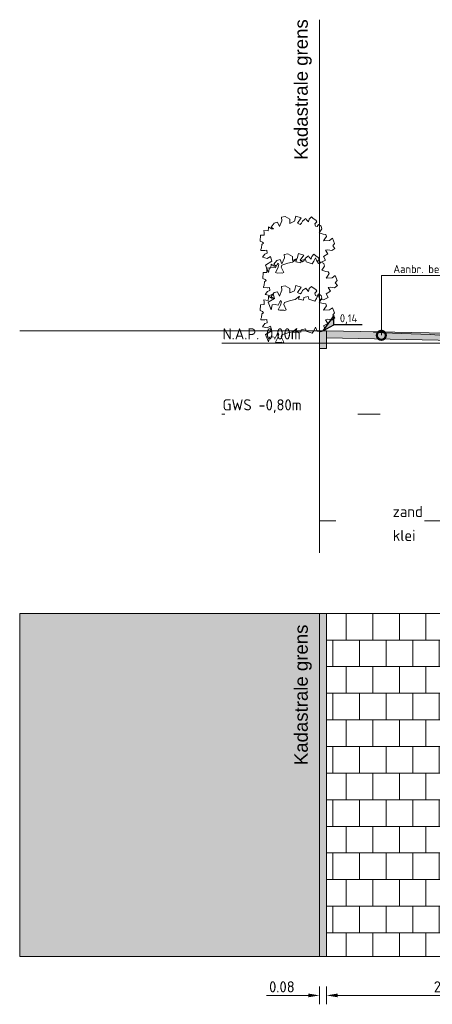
# Model space of a CAD drawing. Header units: metres. Extents: x 92403 to 95147, y 464428 to 465602.
# Tile 49 of 256: x 92421.38 to 92426.03, y 465078.4 to 465089.5. Entities that reach past the tile are written whole.
import ezdxf
from ezdxf import colors
from ezdxf.entities.mleader import LeaderData, LeaderLine
from ezdxf.enums import TextEntityAlignment as Align
from ezdxf.math import Vec2, Vec3

# ---------------------------------------------------------------- set-up
doc = ezdxf.new("R2010")
doc.units = ezdxf.units.M
for name, pattern in [('AL-NAP_LIJN', [15.25, 12, -1.5, 0.25, -1.5]), ('DASHED', [0.75, 0.5, -0.25]), ('XX-AFBREEK', [7, 4, -1, 1, -1]), ('XX-PROJECTGRENS', [18, 12, -3, 0, -3])]:
    doc.linetypes.add(name, pattern=pattern)
doc.layers.get('0').update_dxf_attribs({"linetype": 'CONTINUOUS'})
doc.layers.get('Defpoints').update_dxf_attribs({"linetype": 'CONTINUOUS'})
for name, color, linetype, lineweight in [('B-WE-GW-GROND-T25', 7, 'CONTINUOUS', 25), ('B-WE-OG-HOOGTELIJN-G', 7, 'CONTINUOUS', 18), ('B-XX-AL-DETAIL1-T25', 7, 'CONTINUOUS', 25), ('X-XX-AL-AANKLEDING-S', 250, 'CONTINUOUS', 9), ('X-XX-AL-AFBREEKLIJN-G', 7, 'XX-AFBREEK', 18), ('X-XX-AL-DETAIL1-T18', 7, 'CONTINUOUS', 18), ('X-XX-AL-DETAIL3-V', 253, 'CONTINUOUS', 18), ('X-XX-AL-HOOGTELABEL-S', 7, 'CONTINUOUS', 25), ('X-XX-AL-M', 7, 'CONTINUOUS', 18), ('X-XX-AL-NAP-G', 7, 'AL-NAP_LIJN', 18), ('X-XX-AL-RMB - profiel', 7, 'CONTINUOUS', 9)]:
    doc.layers.add(name, color=color, linetype=linetype, lineweight=lineweight)
doc.styles.add('Leiden', font='isocp.shx')
doc.styles.add('NLCS-ISO', font='NLCS-ISO.ttf')
doc.styles.add('NLCS-ISO-M50-T18', font='NLCS-ISO.ttf', dxfattribs={"height": 0.09})
doc.styles.add('NLCS-ISO-M50-T25', font='NLCS-ISO.ttf', dxfattribs={"height": 0.125})
doc.dimstyles.new('NLCS-M50-T25-PIJL_L2_H1', dxfattribs={"dimscale": 0.05, "dimtxt": 2.5, "dimasz": 2.5, "dimexe": 2, "dimexo": 2, "dimgap": 0.7, "dimtad": 1, "dimzin": 0, "dimdsep": 46, "dimtxsty": 'NLCS-ISO-M50-T25', "dimcen": 2.5, "dimdle": 2, "dimclrd": 256, "dimclre": 256, "dimclrt": 256, "dimadec": 1, "dimazin": 0, "dimtfac": 1, "dimtdec": 3, "dimtofl": 0, "dimtmove": 0, "dimatfit": 3, "dimfxl": 2, "dimfxlon": 1, "dimtfillclr": 256, "dimtolj": 1, "dimtzin": 0, "dimlwd": -1, "dimlwe": -1, "dimarcsym": 0})

# ---------------------------------------------------------------- blocks, each defined once
blk = doc.blocks.new('*D202')
at = {"layer": 'Defpoints', "color": 0, "transparency": 16777216}
for p in [(92424.838, 465079.956), (92427.538, 465079.956), (92424.838, 465078.501)]:
    blk.add_point(p, dxfattribs=at)
at = {"layer": 'X-XX-AL-M', "transparency": 16777216}
for p, q in [((92424.838, 465078.601), (92424.838, 465078.401)), ((92427.538, 465078.601), (92427.538, 465078.401)), ((92427.413, 465078.501), (92424.963, 465078.501))]:
    blk.add_line(p, q, dxfattribs=at)
for points in [[(92424.963, 465078.522), (92424.963, 465078.48), (92424.838, 465078.501)], [(92427.413, 465078.522), (92427.413, 465078.48), (92427.538, 465078.501)]]:
    blk.add_solid(points, dxfattribs=at)
at = {"layer": 'X-XX-AL-M', "transparency": 16777216, "insert": (92426.188, 465078.598), "char_height": 0.125, "attachment_point": 5, "style": 'NLCS-ISO-M50-T25'}
blk.add_mtext('\\A1;2.70', dxfattribs=at)
blk = doc.blocks.new('*D203')
at = {"layer": 'Defpoints', "color": 0, "transparency": 16777216}
for p in [(92424.758, 465079.956), (92424.838, 465079.956), (92424.758, 465078.501)]:
    blk.add_point(p, dxfattribs=at)
at = {"layer": 'X-XX-AL-M', "transparency": 16777216}
for p, q in [((92424.758, 465078.601), (92424.758, 465078.401)), ((92424.838, 465078.601), (92424.838, 465078.401)), ((92424.633, 465078.501), (92424.163, 465078.501)), ((92424.963, 465078.501), (92425.088, 465078.501))]:
    blk.add_line(p, q, dxfattribs=at)
for points in [[(92424.633, 465078.522), (92424.633, 465078.48), (92424.758, 465078.501)], [(92424.963, 465078.522), (92424.963, 465078.48), (92424.838, 465078.501)]]:
    blk.add_solid(points, dxfattribs=at)
at = {"layer": 'X-XX-AL-M', "transparency": 16777216, "insert": (92424.335, 465078.598), "char_height": 0.125, "attachment_point": 5, "style": 'NLCS-ISO-M50-T25'}
blk.add_mtext('\\A1;0.08', dxfattribs=at)
blk = doc.blocks.new('SAL-HOOGTELABEL_02-SO')
for p, q in [((2.46, 3.44), (0, 0)), ((2.46, 1.31), (2.46, 3.44)), ((0, 0), (2.46, 1.31)), ((8.84, 1.31), (2.46, 1.31))]:
    blk.add_line(p, q)
blk.add_solid([(2.46, 3.44), (0, 0), (2.46, 1.31)])
at = {"style": 'NLCS-ISO'}
blk.add_attdef('...', text='', height=1.8, dxfattribs=at).set_placement((5.77, 2.62), align=Align.MIDDLE)
blk = doc.blocks.new('_DotSmall')
at = {"const_width": 0.5}
blk.add_lwpolyline([(-0.0625, 0, 1), (0.0625, 0, 1)], format="xyb", close=True, dxfattribs=at)

msp = doc.modelspace()

# ---------------------------------------------------------------- hatches: boundary and pattern name
at = {"layer": 'X-XX-AL-DETAIL3-V'}
h = msp.add_hatch(color=254, dxfattribs=at)
h.dxf.hatch_style = 1
h.paths.add_polyline_path([(92428.787826, 465085.975209), (92427.537826, 465085.937709), (92424.837826, 465085.991709), (92424.837826, 465085.911693), (92427.538226, 465085.857685), (92428.787826, 465085.895173)])
at = {"layer": 'X-XX-AL-RMB - profiel', "true_color": 0x717384}
h = msp.add_hatch(color=8, dxfattribs=at)
h.dxf.hatch_style = 1
h.paths.add_polyline_path([(92424.757826, 465085.991709), (92424.757826, 465085.791709), (92424.837826, 465085.791709), (92424.837826, 465085.991709)])
at = {"layer": 'X-XX-AL-RMB - profiel', "true_color": 0xcfc9ba, "transparency": 33554636}
h = msp.add_hatch(color=9, dxfattribs=at)
h.dxf.hatch_style = 1
h.paths.add_polyline_path([(92421.377967, 465082.806125), (92424.757826, 465082.806125), (92424.757826, 465078.940326), (92421.377967, 465078.940326)])
at = {"layer": 'X-XX-AL-RMB - profiel', "true_color": 0xb0b0b0}
h = msp.add_hatch(color=253, dxfattribs=at)
h.dxf.hatch_style = 1
h.paths.add_polyline_path([(92424.757826, 465082.806125), (92424.757826, 465078.940326), (92424.837826, 465078.940326), (92424.837826, 465082.806125)])
at = {"layer": 'X-XX-AL-RMB - profiel', "true_color": 0x000000}
h = msp.add_hatch(dxfattribs=at)
h.set_pattern_fill('AVH-TEGEL_300X300_HALFST', color=18, angle=90, pattern_type=2)
h.set_pattern_definition([(90, (92405.70947, 465082.80613), (-0.15, 0.3), [0.3, -0.3]), (180, (92405.70947, 465082.80613), (-4e-17, -0.3), [])])
edge = h.paths.add_edge_path()
edge.add_line((92424.837826, 465082.806125), (92427.387826, 465082.806125))
edge.add_line((92427.387826, 465082.806125), (92427.387826, 465082.736377))
edge.add_arc((92427.837826, 465082.736377), 0.45, 180.0000005, 270.0000005)
edge.add_line((92427.837826, 465082.286377), (92429.087826, 465082.286377))
edge.add_arc((92429.087826, 465081.986377), 0.3, 359.9999999, 450.0000005, ccw=False)
edge.add_line((92429.387826, 465081.986377), (92429.387826, 465081.914811))
edge.add_line((92429.387826, 465081.914811), (92428.787826, 465081.914524))
edge.add_line((92428.787826, 465081.914524), (92428.787826, 465078.940326))
edge.add_line((92428.787826, 465078.940326), (92424.837826, 465078.940326))
edge.add_line((92424.837826, 465078.940326), (92424.837826, 465082.806125))

# ---------------------------------------------------------------- linework, layer by layer
at = {"layer": 'B-WE-OG-HOOGTELIJN-G', "color": 1, "linetype": 'DASHED', "ltscale": 5, "flags": 128}
msp.add_lwpolyline([(92438.942172, 465085.454709), (92438.879546, 465085.452709), (92438.848305, 465085.473709), (92437.985393, 465085.566709), (92435.891267, 465085.929709), (92435.287355, 465085.995709), (92434.90338, 465085.971709), (92434.773573, 465085.980709), (92434.098636, 465085.976709), (92433.588823, 465085.972709), (92433.274141, 465085.960709), (92433.15793, 465085.952709), (92433.14788, 465085.864709), (92431.237784, 465085.986709), (92430.641574, 465085.998709), (92430.086257, 465085.978709), (92429.632187, 465085.985709), (92428.877553, 465085.948709), (92427.05582, 465085.807709), (92427.010998, 465085.875709), (92426.903924, 465085.887709), (92426.008573, 465085.950709), (92424.757826, 465085.991709)], dxfattribs=at)
at = {"layer": 'X-XX-AL-AANKLEDING-S', "color": 251}
for points in [[(92424.45394, 465086.76331), (92424.40076, 465086.753175), (92424.333882, 465086.73017), (92424.328506, 465086.708174), (92424.35485, 465086.647061), (92424.339571, 465086.640475), (92424.325811, 465086.645201), (92424.282253, 465086.642411), (92424.262838, 465086.647896), (92424.289845, 465086.698969), (92424.300815, 465086.737801), (92424.294229, 465086.753079), (92424.280639, 465086.73763), (92424.264014, 465086.699557), (92424.22763, 465086.707319), (92424.195385, 465086.703011), (92424.185345, 465086.64966), (92424.151543, 465086.732719), (92424.223078, 465086.775784), (92424.207122, 465086.82762), (92424.169977, 465086.808075), (92424.115378, 465086.819978), (92424.143506, 465086.856248), (92424.167851, 465086.864862), (92424.166361, 465086.900414), (92424.140875, 465086.897454), (92424.13881, 465086.897214), (92424.09858, 465086.898097), (92424.098814, 465086.908738), (92424.106522, 465086.925796), (92424.107773, 465086.964212), (92424.127215, 465086.97812), (92424.117024, 465086.991703), (92424.090288, 465087.002891), (92424.093547, 465087.06784), (92424.134826, 465087.06957), (92424.133615, 465087.098456), (92424.130774, 465087.122822), (92424.178352, 465087.11696), (92424.184118, 465087.146924), (92424.185201, 465087.164515), (92424.219456, 465087.141465), (92424.239517, 465087.140604), (92424.212382, 465087.161333), (92424.246411, 465087.205706), (92424.284765, 465087.215169), (92424.306063, 465087.166175), (92424.334765, 465087.232191), (92424.32967, 465087.273091), (92424.373066, 465087.280147), (92424.424264, 465087.249952), (92424.42469, 465087.202571), (92424.477028, 465087.225845), (92424.492299, 465087.283442), (92424.551594, 465087.264846), (92424.51114, 465087.206194), (92424.539128, 465087.189953), (92424.557013, 465087.203796), (92424.565627, 465087.227856), (92424.570677, 465087.231472), (92424.604733, 465087.256598), (92424.61129, 465087.242863), (92424.633382, 465087.218388), (92424.643484, 465087.250366), (92424.666902, 465087.274916), (92424.68688, 465087.257422), (92424.715762, 465087.238469), (92424.72899, 465087.220692), (92424.705247, 465087.1977), (92424.713391, 465087.170938), (92424.733859, 465087.166558), (92424.745854, 465087.190629), (92424.776586, 465087.170967), (92424.785623, 465087.141493), (92424.756895, 465087.094723), (92424.798831, 465087.080768), (92424.828646, 465087.07678), (92424.838354, 465087.056107), (92424.8192, 465087.029117), (92424.803538, 465087.005678), (92424.870966, 465087.010206), (92424.905061, 465087.034417), (92424.928283, 465086.976731), (92424.907539, 465086.950461), (92424.930628, 465086.920789), (92424.897648, 465086.894791), (92424.854298, 465086.905283), (92424.82644, 465086.899794), (92424.854458, 465086.858022), (92424.804934, 465086.829628), (92424.827721, 465086.788553), (92424.775265, 465086.76187), (92424.733847, 465086.769692), (92424.712431, 465086.815277), (92424.695907, 465086.775173), (92424.676018, 465086.747105), (92424.610052, 465086.769742), (92424.600274, 465086.798269), (92424.551646, 465086.785756), (92424.548405, 465086.7576), (92424.491002, 465086.768288), (92424.503663, 465086.80129), (92424.453927, 465086.763326)], [(92424.483798, 465086.343265), (92424.430618, 465086.33313), (92424.363741, 465086.310124), (92424.358364, 465086.288129), (92424.384708, 465086.227016), (92424.36943, 465086.22043), (92424.35567, 465086.225156), (92424.312112, 465086.222366), (92424.292696, 465086.227851), (92424.319703, 465086.278924), (92424.330673, 465086.317756), (92424.324087, 465086.333034), (92424.310498, 465086.317585), (92424.293873, 465086.279512), (92424.257489, 465086.287274), (92424.225243, 465086.282966), (92424.215204, 465086.229615), (92424.181402, 465086.312674), (92424.252936, 465086.355739), (92424.23698, 465086.407575), (92424.199835, 465086.38803), (92424.145236, 465086.399933), (92424.173364, 465086.436202), (92424.19771, 465086.444817), (92424.19622, 465086.480369), (92424.170733, 465086.477409), (92424.168668, 465086.477169), (92424.128439, 465086.478052), (92424.128673, 465086.488693), (92424.136381, 465086.505751), (92424.137632, 465086.544167), (92424.157074, 465086.558075), (92424.146882, 465086.571658), (92424.120146, 465086.582846), (92424.123406, 465086.647795), (92424.164684, 465086.649525), (92424.163474, 465086.678411), (92424.160632, 465086.702777), (92424.20821, 465086.696915), (92424.213977, 465086.726879), (92424.21506, 465086.74447), (92424.249314, 465086.72142), (92424.269376, 465086.720559), (92424.24224, 465086.741288), (92424.27627, 465086.785661), (92424.314624, 465086.795124), (92424.335922, 465086.74613), (92424.364624, 465086.812146), (92424.359529, 465086.853046), (92424.402924, 465086.860102), (92424.454123, 465086.829907), (92424.454548, 465086.782526), (92424.506887, 465086.8058), (92424.522158, 465086.863397), (92424.581452, 465086.844801), (92424.540999, 465086.786149), (92424.568987, 465086.769908), (92424.586872, 465086.783751), (92424.595486, 465086.807811), (92424.600536, 465086.811427), (92424.634592, 465086.836553), (92424.641149, 465086.822818), (92424.66324, 465086.798342), (92424.673343, 465086.830321), (92424.696761, 465086.854871), (92424.716739, 465086.837377), (92424.74562, 465086.818424), (92424.758849, 465086.800647), (92424.735106, 465086.777655), (92424.743249, 465086.750893), (92424.763718, 465086.746513), (92424.775713, 465086.770584), (92424.806445, 465086.750922), (92424.815482, 465086.721448), (92424.786754, 465086.674678), (92424.828689, 465086.660723), (92424.858504, 465086.656735), (92424.868213, 465086.636062), (92424.849059, 465086.609072), (92424.833397, 465086.585633), (92424.900825, 465086.590161), (92424.934919, 465086.614372), (92424.958142, 465086.556686), (92424.937397, 465086.530416), (92424.960487, 465086.500744), (92424.927507, 465086.474746), (92424.884156, 465086.485238), (92424.856299, 465086.479749), (92424.884316, 465086.437977), (92424.834793, 465086.409583), (92424.85758, 465086.368508), (92424.805124, 465086.341825), (92424.763705, 465086.349647), (92424.74229, 465086.395232), (92424.725766, 465086.355128), (92424.705877, 465086.32706), (92424.639911, 465086.349697), (92424.630133, 465086.378224), (92424.581505, 465086.365711), (92424.578263, 465086.337555), (92424.520861, 465086.348243), (92424.533521, 465086.381245), (92424.483786, 465086.343281)], [(92424.45394, 465085.980259), (92424.40076, 465085.970124), (92424.333882, 465085.947118), (92424.328506, 465085.925123), (92424.35485, 465085.86401), (92424.339571, 465085.857424), (92424.325811, 465085.86215), (92424.282253, 465085.85936), (92424.262838, 465085.864844), (92424.289845, 465085.915918), (92424.300815, 465085.95475), (92424.294229, 465085.970028), (92424.280639, 465085.954579), (92424.264014, 465085.916506), (92424.22763, 465085.924268), (92424.195385, 465085.91996), (92424.185345, 465085.866609), (92424.151543, 465085.949668), (92424.223078, 465085.992732), (92424.207122, 465086.044569), (92424.169977, 465086.025024), (92424.115378, 465086.036927), (92424.143506, 465086.073196), (92424.167851, 465086.081811), (92424.166361, 465086.117363), (92424.140875, 465086.114402), (92424.13881, 465086.114163), (92424.09858, 465086.115046), (92424.098814, 465086.125687), (92424.106522, 465086.142744), (92424.107773, 465086.181161), (92424.127215, 465086.195069), (92424.117024, 465086.208652), (92424.090288, 465086.21984), (92424.093547, 465086.284789), (92424.134826, 465086.286519), (92424.133615, 465086.315405), (92424.130774, 465086.339771), (92424.178352, 465086.333909), (92424.184118, 465086.363873), (92424.185201, 465086.381463), (92424.219456, 465086.358414), (92424.239517, 465086.357553), (92424.212382, 465086.378282), (92424.246411, 465086.422655), (92424.284765, 465086.432118), (92424.306063, 465086.383124), (92424.334765, 465086.44914), (92424.32967, 465086.49004), (92424.373066, 465086.497096), (92424.424264, 465086.466901), (92424.42469, 465086.41952), (92424.477028, 465086.442794), (92424.492299, 465086.500391), (92424.551594, 465086.481795), (92424.51114, 465086.423143), (92424.539128, 465086.406901), (92424.557013, 465086.420744), (92424.565627, 465086.444805), (92424.570677, 465086.448421), (92424.604733, 465086.473547), (92424.61129, 465086.459812), (92424.633382, 465086.435336), (92424.643484, 465086.467315), (92424.666902, 465086.491865), (92424.68688, 465086.474371), (92424.715762, 465086.455417), (92424.72899, 465086.437641), (92424.705247, 465086.414649), (92424.713391, 465086.387886), (92424.733859, 465086.383507), (92424.745854, 465086.407578), (92424.776586, 465086.387916), (92424.785623, 465086.358441), (92424.756895, 465086.311672), (92424.798831, 465086.297717), (92424.828646, 465086.293729), (92424.838354, 465086.273056), (92424.8192, 465086.246066), (92424.803538, 465086.222627), (92424.870966, 465086.227155), (92424.905061, 465086.251366), (92424.928283, 465086.19368), (92424.907539, 465086.167409), (92424.930628, 465086.137738), (92424.897648, 465086.11174), (92424.854298, 465086.122231), (92424.82644, 465086.116743), (92424.854458, 465086.07497), (92424.804934, 465086.046577), (92424.827721, 465086.005502), (92424.775265, 465085.978818), (92424.733847, 465085.986641), (92424.712431, 465086.032226), (92424.695907, 465085.992122), (92424.676018, 465085.964053), (92424.610052, 465085.98669), (92424.600274, 465086.015217), (92424.551646, 465086.002705), (92424.548405, 465085.974549), (92424.491002, 465085.985237), (92424.503663, 465086.018239), (92424.453927, 465085.980275)]]:
    msp.add_lwpolyline(points, close=True, dxfattribs=at)
at = {"layer": 'X-XX-AL-AFBREEKLIJN-G', "color": 251, "flags": 128}
msp.add_lwpolyline([(92438.942172, 465083.851709), (92424.757826, 465083.851709)], dxfattribs=at)
at = {"layer": 'X-XX-AL-NAP-G', "color": 142, "flags": 128}
for points in [[(92441.491582, 465085.851709), (92423.656153, 465085.851709)], [(92438.942172, 465085.051709), (92423.656153, 465085.051709)]]:
    msp.add_lwpolyline(points, dxfattribs=at)
at = {"layer": 'X-XX-AL-RMB - profiel', "color": 150, "linetype": 'XX-PROJECTGRENS', "true_color": 0x0078f0, "flags": 128}
for points in [[(92424.757826, 465083.488892), (92424.757826, 465089.497964)], [(92424.757826, 465078.940326), (92424.757826, 465082.806125)]]:
    msp.add_lwpolyline(points, dxfattribs=at)
at = {"layer": 'X-XX-AL-RMB - profiel', "flags": 128}
msp.add_lwpolyline([(92424.757826, 465085.991709), (92421.377967, 465085.991709)], dxfattribs=at)
for points in [[(92424.757826, 465085.991709), (92424.757826, 465085.791709), (92424.837826, 465085.791709), (92424.837826, 465085.991709)], [(92424.757826, 465082.806125), (92424.757826, 465078.940326), (92424.837826, 465078.940326), (92424.837826, 465082.806125)]]:
    msp.add_lwpolyline(points, close=True, dxfattribs=at)
at = {"layer": 'X-XX-AL-RMB - profiel'}
for points in [[(92424.837826, 465085.991709), (92427.537826, 465085.937709), (92428.787826, 465085.975209)], [(92424.837826, 465085.911693), (92427.538226, 465085.857685), (92428.787826, 465085.895173)]]:
    msp.add_lwpolyline(points, dxfattribs=at)
msp.add_lwpolyline([(92421.377967, 465082.806125), (92441.431582, 465082.806125), (92441.431582, 465078.940326), (92421.377967, 465078.940326)], close=True, dxfattribs=at)

# ---------------------------------------------------------------- block references
at = {"layer": 'X-XX-AL-HOOGTELABEL-S', "xscale": 0.05000000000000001, "yscale": 0.05000000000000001, "zscale": 0.05000000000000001}
msp.add_blockref('SAL-HOOGTELABEL_02-SO', (92424.797826, 465085.991709), dxfattribs=at).add_auto_attribs({'...': '0,14'})

# ---------------------------------------------------------------- texts
at = {"layer": 'B-WE-GW-GROND-T25', "char_height": 0.125, "attachment_point": 1, "style": 'NLCS-ISO-M50-T25'}
for s, insert in [('zand', (92425.5844, 465084.017275)), ('klei', (92425.5844, 465083.748181))]:
    msp.add_mtext_dynamic_manual_height_columns(s, width=0.93506957, gutter_width=0.9, heights=[0], dxfattribs=dict(at, insert=insert))
at = {"layer": 'B-XX-AL-DETAIL1-T25', "char_height": 0.125, "attachment_point": 1, "style": 'NLCS-ISO-M50-T25'}
for s, insert in [('N.A.P. 0.00m', (92423.666117, 465086.019767)), ('GWS -0,80m', (92423.666117, 465085.219767))]:
    msp.add_mtext_dynamic_manual_height_columns(s, width=1.05733823, gutter_width=6.25, heights=[0], dxfattribs=dict(at, insert=insert))
at = {"layer": 'X-XX-AL-RMB - profiel', "linetype": 'Continuous', "ltscale": 1, "char_height": 0.15, "attachment_point": 9, "rotation": 90, "style": 'Leiden'}
for insert in [(92424.671494, 465091.918205), (92424.671494, 465085.096064)]:
    msp.add_mtext_dynamic_manual_height_columns('\\pxql;{\\fArial|b0|i0|c0|p34;\\C0;Kadastrale grens}', width=3.99958028, gutter_width=6.25, heights=[5.650079], dxfattribs=dict(at, insert=insert))

# ---------------------------------------------------------------- dimensions: what is measured, and where the dimension line sits
at = {"layer": 'X-XX-AL-M'}
for p1, p2, picture, middle in [((92424.837826, 465079.956094), (92424.757826, 465079.956094), '*D203', (92424.335326, 465078.59842)), ((92427.537826, 465079.956094), (92424.837826, 465079.956094), '*D202', (92426.187826, 465078.59842))]:
    dim = msp.add_aligned_dim(p1=p1, p2=p2, distance=1.455174, dimstyle='NLCS-M50-T25-PIJL_L2_H1', dxfattribs=at)
    dim.commit()
    dim.dimension.update_dxf_attribs({"geometry": picture, "text_midpoint": middle})

# ---------------------------------------------------------------- leaders
at = {"layer": 'X-XX-AL-DETAIL1-T18'}
ml = msp.add_multileader_mtext('Standard', dxfattribs=at)
ml.set_content('{\\C256;Aanbr. betontegels 300x300x80 mm}', color=10, style='NLCS-ISO-M50-T18')
ml.set_leader_properties(color=256, lineweight=-1)
ml.set_arrow_properties(name='DOTSMALL')
ml.build(insert=Vec2(0, 0))
ml.multileader.update_dxf_attribs({"text_left_attachment_type": 5, "text_right_attachment_type": 5, "dogleg_length": 0.09, "arrow_head_size": 0.2})
ctx = ml.context
ctx.base_point, ctx.char_height, ctx.arrow_head_size, ctx.landing_gap_size, ctx.plane_origin = Vec3(92425.546298, 465086.6157), 0.09, 0.2, 0.045, Vec3(92425.456298, 465086.840671)
ctx.left_attachment, ctx.right_attachment = 5, 5
notes = []
notes.append((ctx, [(0, (1, 1, 0), (92425.456298, 465086.6157), (1, 0), 0.09, [(0, [(92425.456298, 465085.940827)], 0, [])])]))
ctx.mtext.insert, ctx.mtext.flow_direction = Vec3(92425.591298, 465086.7327), 5
for ctx, leaders in notes:
    for number, flags, end, landing, length, lines in leaders:
        leader = LeaderData()
        leader.index, (leader.has_last_leader_line, leader.has_dogleg_vector, leader.attachment_direction) = number, flags
        leader.last_leader_point, leader.dogleg_vector, leader.dogleg_length = Vec3(end), Vec3(landing), length
        for number, points, colour, breaks in lines:
            line = LeaderLine()
            line.index, line.vertices, line.color, line.breaks = number, Vec3.list(points), colors.encode_raw_color(colour), breaks
            leader.lines.append(line)
        ctx.leaders.append(leader)

doc.saveas('drawing.dxf')
